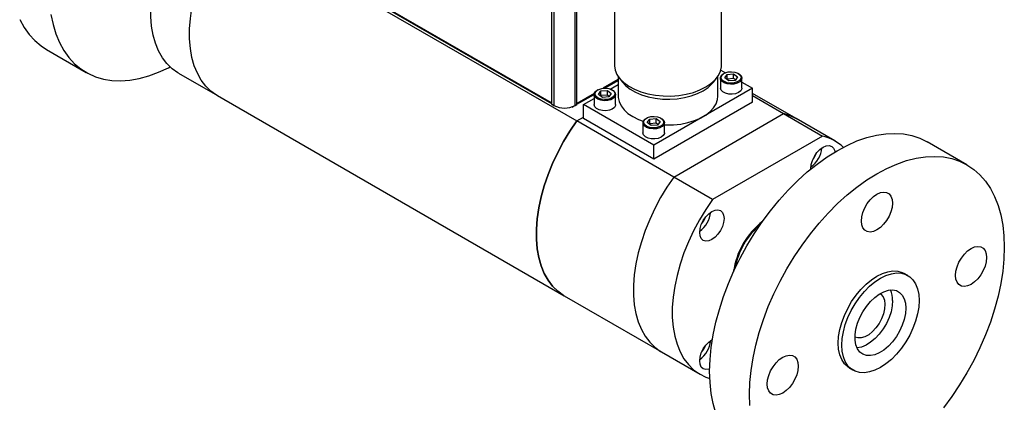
# Model space of a CAD drawing. Header units: inches. Extents: x 0.2 to 33.8, y 0.2 to 21.8.
# Tile 6 of 8: x 21.8 to 28, y 15.1 to 17.5. Entities that reach past the tile are written whole.
import ezdxf

# ---------------------------------------------------------------- set-up
doc = ezdxf.new("R2010")
doc.units = ezdxf.units.IN
doc.header["$MEASUREMENT"] = 0

msp = doc.modelspace()

# ---------------------------------------------------------------- linework, layer by layer
at = {"color": 7, "linetype": 'Continuous', "lineweight": 25}
for p, q in [((25.1634, 19.1245), (25.1634, 16.9811)), ((25.3243, 16.9782), (25.3243, 19.1216)), ((25.1798, 19.115), (25.1798, 16.9716)), ((25.3128, 16.9716), (25.3128, 19.115)), ((23.1433, 18.1321), (25.3231, 16.8737)), ((25.5596, 17.7718), (25.5596, 17.2247)), ((26.2326, 17.2247), (26.2326, 17.7718)), ((23.9638, 17.6768), (25.1634, 16.9843)), ((25.1634, 16.9872), (23.9691, 17.6766)), ((21.991, 17.3234), (22.2415, 17.1788)), ((22.8213, 17.1737), (23.0649, 17.033)), ((25.5836, 17.1526), (25.5836, 17.0287)), ((25.589, 17.1454), (25.6109, 17.1171)), ((26.1814, 17.1171), (26.2033, 17.1454)), ((26.2086, 17.0287), (26.2086, 17.1526)), ((26.2253, 17.1434), (26.2253, 17.0806)), ((26.2284, 17.1941), (26.2575, 17.1773)), ((26.2486, 17.173), (26.2451, 17.171)), ((26.2525, 17.1444), (26.268, 17.1662)), ((26.2773, 17.1258), (26.2525, 17.1444)), ((26.268, 17.1374), (26.2659, 17.1344)), ((26.268, 17.1662), (26.3084, 17.1692)), ((26.268, 17.1374), (26.268, 17.1662)), ((26.3084, 17.1405), (26.268, 17.1374)), ((26.3084, 17.1692), (26.3332, 17.1506)), ((26.3084, 17.1405), (26.3084, 17.1692)), ((26.3198, 17.1319), (26.3084, 17.1405)), ((26.3332, 17.1506), (26.3176, 17.1289)), ((26.3406, 17.171), (26.337, 17.173)), ((26.3603, 17.0806), (26.3603, 17.1434)), ((25.5836, 17.1341), (25.489, 17.0794)), ((25.4998, 17.0799), (25.5836, 17.1283)), ((25.5331, 17.0743), (25.5836, 17.1035)), ((26.4265, 17.0798), (25.8078, 16.7226)), ((26.3176, 17.1289), (26.2773, 17.1258)), ((26.3603, 17.1179), (26.4265, 17.0798)), ((26.4265, 16.992), (26.4265, 17.0798)), ((23.0649, 17.033), (25.2447, 15.7747)), ((25.4332, 17.0472), (25.3243, 16.9843)), ((25.3243, 16.9786), (25.432, 17.0408)), ((25.3658, 16.9777), (25.432, 17.0159)), ((25.432, 17.0398), (25.432, 16.9769)), ((25.4553, 17.0693), (25.4517, 17.0673)), ((25.4591, 17.0408), (25.4747, 17.0625)), ((25.4839, 17.0221), (25.4591, 17.0408)), ((25.4747, 17.0337), (25.4725, 17.0307)), ((25.4747, 17.0625), (25.515, 17.0656)), ((25.4747, 17.0337), (25.4747, 17.0625)), ((25.515, 17.0368), (25.4747, 17.0337)), ((25.5242, 17.0252), (25.4839, 17.0221)), ((25.515, 17.0656), (25.5398, 17.0469)), ((25.515, 17.0368), (25.515, 17.0656)), ((25.5264, 17.0282), (25.515, 17.0368)), ((25.5398, 17.0469), (25.5242, 17.0252)), ((25.5472, 17.0673), (25.5437, 17.0693)), ((25.567, 16.9769), (25.567, 17.0398)), ((26.7007, 16.8889), (26.4265, 17.0472)), ((26.4265, 17.0329), (26.6223, 16.9198)), ((25.1634, 16.9811), (25.1798, 16.9716)), ((25.2018, 16.9621), (25.2046, 16.9605)), ((25.2046, 16.9613), (25.2046, 16.9605)), ((25.293, 16.9605), (25.3056, 16.9678)), ((25.293, 16.9605), (25.293, 16.9628)), ((25.3128, 16.9716), (25.3243, 16.9782)), ((25.8078, 16.7226), (25.3658, 16.9777)), ((25.3658, 16.8899), (25.3658, 16.9777)), ((26.4265, 16.992), (25.8078, 16.6348)), ((25.3231, 16.8737), (25.3658, 16.8984)), ((25.8078, 16.6348), (25.3658, 16.8899)), ((25.7621, 16.8922), (25.7586, 16.8901)), ((25.7815, 16.8853), (25.8219, 16.8884)), ((25.8219, 16.8884), (25.8467, 16.8698)), ((25.8219, 16.8596), (25.8219, 16.8884)), ((25.8541, 16.8901), (25.8505, 16.8922)), ((25.9328, 16.5217), (26.6223, 16.9198)), ((26.6223, 16.9198), (26.8659, 16.7792)), ((26.9443, 16.7482), (26.7007, 16.8889)), ((25.9328, 16.5217), (25.3231, 16.8737)), ((25.7388, 16.8626), (25.7388, 16.7997)), ((25.766, 16.8636), (25.7815, 16.8853)), ((25.7908, 16.845), (25.766, 16.8636)), ((25.7815, 16.8565), (25.7794, 16.8535)), ((25.7815, 16.8565), (25.7815, 16.8853)), ((25.8219, 16.8596), (25.7815, 16.8565)), ((25.8311, 16.848), (25.7908, 16.845)), ((25.8333, 16.8511), (25.8219, 16.8596)), ((25.8467, 16.8698), (25.8311, 16.848)), ((25.8738, 16.7997), (25.8738, 16.8626)), ((26.8659, 16.7792), (26.1764, 16.3811)), ((25.8078, 16.6348), (25.8078, 16.7226)), ((27.7746, 16.5985), (27.5241, 16.7431)), ((26.1764, 16.3811), (25.9328, 16.5217)), ((26.4813, 16.2364), (26.4886, 16.2402)), ((27.4028, 15.9028), (27.3805, 15.9157)), ((25.2447, 15.7747), (25.8543, 15.4227)), ((25.8543, 15.4227), (26.0979, 15.2821)), ((26.1249, 15.453), (26.1249, 15.4489)), ((27.037, 15.3207), (27.0593, 15.3079))]:
    msp.add_line(p, q, dxfattribs=at)
at = {"color": 7, "linetype": 'Continuous', "lineweight": 25, "flags": 128}
for points in [[(22.8213, 17.1737), (22.8168, 17.1763), (22.7804, 17.2023), (22.7479, 17.2342), (22.7196, 17.2716), (22.6956, 17.3143), (22.6762, 17.3619), (22.6614, 17.414), (22.6515, 17.4702), (22.6466, 17.5301), (22.6466, 17.593), (22.6515, 17.6586), (22.6614, 17.7262), (22.6762, 17.7954), (22.6956, 17.8654), (22.7196, 17.9358), (22.7479, 18.006), (22.7804, 18.0753), (22.8168, 18.1433), (22.8566, 18.2092), (22.8997, 18.2727)], [(23.0649, 17.033), (23.0603, 17.0357), (23.024, 17.0617), (22.9915, 17.0935), (22.9632, 17.131), (22.9392, 17.1736), (22.9197, 17.2213), (22.905, 17.2734), (22.8951, 17.3296), (22.8902, 17.3895), (22.8902, 17.4524), (22.8951, 17.518), (22.905, 17.5856), (22.9197, 17.6548), (22.9392, 17.7248), (22.9632, 17.7952), (22.9915, 17.8654), (23.024, 17.9347), (23.0603, 18.0026), (23.1002, 18.0686), (23.1433, 18.1321)], [(23.0649, 17.033), (23.0603, 17.0357), (23.024, 17.0617), (22.9915, 17.0935), (22.9632, 17.131), (22.9392, 17.1736), (22.9197, 17.2213), (22.905, 17.2734), (22.8951, 17.3296), (22.8902, 17.3895), (22.8902, 17.4524), (22.8951, 17.518), (22.905, 17.5856), (22.9197, 17.6548), (22.9392, 17.7248), (22.9632, 17.7952), (22.9915, 17.8654), (23.024, 17.9347), (23.0603, 18.0026), (23.1002, 18.0686), (23.1433, 18.1321)], [(21.8229, 17.5114), (21.8502, 17.4618), (21.8819, 17.4174), (21.9177, 17.3785), (21.9574, 17.3452), (21.991, 17.3234)], [(22.0192, 17.5435), (22.0325, 17.4803), (22.0507, 17.4213), (22.0734, 17.3668), (22.1007, 17.3172), (22.1324, 17.2728), (22.1682, 17.2338), (22.208, 17.2006), (22.2514, 17.1732), (22.2983, 17.152), (22.3484, 17.1369), (22.4012, 17.1282), (22.4566, 17.1258), (22.5141, 17.1298), (22.5734, 17.1401), (22.6342, 17.1567), (22.696, 17.1795), (22.7586, 17.2083), (22.7681, 17.2132)], [(25.5596, 17.2247), (25.5597, 17.2211), (25.5642, 17.1929), (25.5757, 17.1653), (25.5941, 17.139), (25.6189, 17.1146), (25.6497, 17.0924), (25.6857, 17.0731), (25.7261, 17.0571), (25.7702, 17.0446), (25.817, 17.0359), (25.8655, 17.0312), (25.9146, 17.0307), (25.9633, 17.0343), (26.0106, 17.042), (26.0554, 17.0536), (26.0969, 17.0688), (26.1341, 17.0873)], [(26.1341, 17.0873), (26.1662, 17.1088), (26.1925, 17.1327), (26.2126, 17.1586), (26.2259, 17.1859), (26.2321, 17.2141), (26.2326, 17.2247)], [(26.267, 17.1074), (26.2482, 17.1142), (26.2342, 17.1242), (26.2265, 17.1362), (26.226, 17.149), (26.2328, 17.1613), (26.2451, 17.171)], [(26.3167, 17.1809), (26.335, 17.1741), (26.3483, 17.1642), (26.3548, 17.1522), (26.3539, 17.1397), (26.3456, 17.1282), (26.3309, 17.1189), (26.3116, 17.1131), (26.2901, 17.1115), (26.2689, 17.1142), (26.2506, 17.1209), (26.2374, 17.1309), (26.2309, 17.1428), (26.2318, 17.1553), (26.2401, 17.1669), (26.2548, 17.1761), (26.274, 17.1819), (26.2955, 17.1836), (26.3167, 17.1809)], [(26.3406, 17.171), (26.3452, 17.168), (26.3562, 17.1569), (26.3603, 17.1443), (26.3571, 17.1316), (26.347, 17.1202), (26.3309, 17.1113), (26.3108, 17.1059), (26.2887, 17.1045), (26.267, 17.1074)], [(25.5234, 17.0772), (25.5417, 17.0705), (25.5549, 17.0605), (25.5614, 17.0486), (25.5605, 17.036), (25.5522, 17.0245), (25.5375, 17.0152), (25.5183, 17.0094), (25.4968, 17.0078), (25.4756, 17.0105), (25.4573, 17.0172), (25.444, 17.0272), (25.4375, 17.0391), (25.4384, 17.0516), (25.4467, 17.0632), (25.4614, 17.0725), (25.4806, 17.0782), (25.5022, 17.0799), (25.5234, 17.0772)], [(25.6109, 17.1171), (25.6315, 17.0948), (25.6593, 17.0731), (25.6923, 17.054), (25.7299, 17.038), (25.7712, 17.0254), (25.8153, 17.0165), (25.8612, 17.0115), (25.9078, 17.0105), (25.9542, 17.0135), (25.9994, 17.0205), (26.0422, 17.0313), (26.0817, 17.0456), (26.1171, 17.0632), (26.1476, 17.0836), (26.1724, 17.1065), (26.1814, 17.1171)], [(26.3603, 17.0806), (26.3596, 17.075), (26.3529, 17.0627), (26.3396, 17.0525), (26.3212, 17.0452), (26.2998, 17.0418), (26.2776, 17.0426), (26.2571, 17.0475), (26.2404, 17.056), (26.2295, 17.0671), (26.2253, 17.0797), (26.2253, 17.0806)], [(25.4736, 17.0038), (25.4548, 17.0105), (25.4408, 17.0205), (25.4331, 17.0325), (25.4327, 17.0454), (25.4394, 17.0576), (25.4517, 17.0673)], [(25.5472, 17.0673), (25.5518, 17.0643), (25.5628, 17.0532), (25.5669, 17.0406), (25.5637, 17.0279), (25.5536, 17.0165), (25.5376, 17.0076), (25.5174, 17.0022), (25.4953, 17.0009), (25.4736, 17.0038)], [(25.5836, 17.0287), (25.5839, 17.022), (25.5891, 16.9952), (25.6012, 16.9691), (25.6199, 16.9444), (25.6447, 16.9216), (25.6752, 16.9012)], [(25.8738, 16.8488), (25.8845, 16.8485), (25.9311, 16.8495), (25.977, 16.8545), (26.0211, 16.8634), (26.0624, 16.876), (26.1, 16.892), (26.133, 16.9111), (26.1607, 16.9327), (26.1826, 16.9566), (26.198, 16.982), (26.2067, 17.0085), (26.2086, 17.0287)], [(25.567, 16.9769), (25.5663, 16.9713), (25.5595, 16.9591), (25.5462, 16.9488), (25.5279, 16.9415), (25.5064, 16.9381), (25.4843, 16.9389), (25.4637, 16.9438), (25.4471, 16.9523), (25.4361, 16.9635), (25.432, 16.9761), (25.432, 16.9769)], [(25.6752, 16.9012), (25.7106, 16.8836), (25.7409, 16.8722)], [(25.7805, 16.8266), (25.7617, 16.8334), (25.7477, 16.8433), (25.74, 16.8554), (25.7395, 16.8682), (25.7463, 16.8804), (25.7586, 16.8901)], [(25.8302, 16.9), (25.8485, 16.8933), (25.8618, 16.8834), (25.8683, 16.8714), (25.8674, 16.8589), (25.8591, 16.8473), (25.8444, 16.8381), (25.8252, 16.8323), (25.8036, 16.8306), (25.7824, 16.8333), (25.7641, 16.8401), (25.7509, 16.85), (25.7444, 16.862), (25.7453, 16.8745), (25.7536, 16.8861), (25.7683, 16.8953), (25.7875, 16.9011), (25.809, 16.9027), (25.8302, 16.9)], [(25.8541, 16.8901), (25.8587, 16.8872), (25.8697, 16.876), (25.8738, 16.8634), (25.8706, 16.8507), (25.8605, 16.8393), (25.8444, 16.8304), (25.8243, 16.825), (25.8022, 16.8237), (25.7805, 16.8266)], [(26.7007, 16.8889), (26.6654, 16.9061), (26.6223, 16.9198)], [(26.6223, 16.9198), (26.6654, 16.9061), (26.7007, 16.8889)], [(25.2447, 15.7747), (25.2401, 15.7774), (25.2038, 15.8033), (25.1713, 15.8352), (25.143, 15.8726), (25.119, 15.9153), (25.0995, 15.9629), (25.0848, 16.015), (25.0749, 16.0712), (25.07, 16.1311), (25.07, 16.1941), (25.0749, 16.2596), (25.0848, 16.3273), (25.0995, 16.3964), (25.119, 16.4665), (25.143, 16.5369), (25.1713, 16.607), (25.2038, 16.6763), (25.2401, 16.7443), (25.28, 16.8102), (25.3231, 16.8737)], [(25.3231, 16.8737), (25.28, 16.8102), (25.2401, 16.7443), (25.2038, 16.6763), (25.1713, 16.607), (25.143, 16.5369), (25.119, 16.4665), (25.0995, 16.3964), (25.0848, 16.3273), (25.0749, 16.2596), (25.07, 16.1941), (25.07, 16.1311), (25.0749, 16.0712), (25.0848, 16.015), (25.0995, 15.9629), (25.119, 15.9153), (25.143, 15.8726), (25.1713, 15.8352), (25.2038, 15.8033), (25.2401, 15.7774), (25.2447, 15.7747)], [(25.8738, 16.7997), (25.8731, 16.7941), (25.8664, 16.7819), (25.8531, 16.7716), (25.8348, 16.7644), (25.8133, 16.761), (25.7912, 16.7618), (25.7706, 16.7667), (25.754, 16.7751), (25.743, 16.7863), (25.7389, 16.7989), (25.7388, 16.7997)], [(26.1578, 15.3008), (26.1603, 15.3747), (26.1677, 15.4511), (26.1799, 15.5293), (26.197, 15.609), (26.2188, 15.6897), (26.2451, 15.7708), (26.2758, 15.8518), (26.3107, 15.9323), (26.3496, 16.0118), (26.3923, 16.0897), (26.4384, 16.1656), (26.4878, 16.239), (26.54, 16.3095), (26.5948, 16.3766), (26.6519, 16.4399), (26.7109, 16.4991), (26.7714, 16.5537), (26.833, 16.6034), (26.8954, 16.648), (26.9582, 16.6871), (27.021, 16.7205), (27.0834, 16.748), (27.145, 16.7694), (27.2055, 16.7846), (27.2645, 16.7935), (27.3216, 16.7961), (27.3764, 16.7923), (27.4286, 16.7822), (27.478, 16.7657), (27.5241, 16.7431)], [(26.7939, 16.5726), (26.7939, 16.576), (26.7965, 16.6004), (26.8041, 16.6261), (26.8163, 16.6515), (26.8322, 16.6747), (26.8506, 16.6941), (26.8704, 16.7086), (26.8903, 16.717), (26.9087, 16.7188), (26.9246, 16.714), (26.9367, 16.7027), (26.9444, 16.6858), (26.9457, 16.6798)], [(26.4084, 15.1562), (26.4108, 15.2301), (26.4182, 15.3064), (26.4305, 15.3847), (26.4476, 15.4644), (26.4693, 15.545), (26.4956, 15.6261), (26.5263, 15.7072), (26.5612, 15.7877), (26.6001, 15.8671), (26.6428, 15.945), (26.6889, 16.0209), (26.7383, 16.0944), (26.7906, 16.1648), (26.8454, 16.2319), (26.9025, 16.2953), (26.9614, 16.3544), (27.0219, 16.409), (27.0835, 16.4588), (27.1459, 16.5033), (27.2087, 16.5424), (27.2715, 16.5758), (27.334, 16.6033), (27.3956, 16.6248), (27.4561, 16.64), (27.515, 16.6489), (27.5721, 16.6515), (27.6269, 16.6477), (27.6792, 16.6375), (27.7285, 16.6211), (27.7747, 16.5985), (27.8173, 16.5698), (27.8563, 16.5353), (27.8912, 16.4951), (27.9219, 16.4495), (27.9482, 16.3988), (27.9699, 16.3432), (27.987, 16.2832), (27.9993, 16.2191), (28.0066, 16.1513), (28.0091, 16.0803), (28.0066, 16.0063), (27.9993, 15.93), (27.987, 15.8517), (27.9699, 15.772), (27.9482, 15.6914), (27.9219, 15.6103), (27.8912, 15.5293), (27.8563, 15.4488), (27.8173, 15.3693), (27.7747, 15.2914), (27.7285, 15.2155), (27.6792, 15.1421), (27.6269, 15.0716)], [(25.9328, 16.5217), (25.8897, 16.4583), (25.8498, 16.3923), (25.8135, 16.3244), (25.781, 16.2551), (25.7526, 16.1849), (25.7286, 16.1145), (25.7092, 16.0444), (25.6945, 15.9753), (25.6846, 15.9077), (25.6796, 15.8421), (25.6796, 15.7791), (25.6846, 15.7193), (25.6945, 15.6631), (25.7092, 15.6109), (25.7286, 15.5633), (25.7526, 15.5206), (25.781, 15.4832), (25.8135, 15.4514), (25.8498, 15.4254), (25.8543, 15.4227)], [(25.9328, 16.5217), (25.8897, 16.4583), (25.8498, 16.3923), (25.8135, 16.3244), (25.781, 16.2551), (25.7526, 16.1849), (25.7286, 16.1145), (25.7092, 16.0444), (25.6945, 15.9753), (25.6846, 15.9077), (25.6796, 15.8421), (25.6796, 15.7791), (25.6846, 15.7193), (25.6945, 15.6631), (25.7092, 15.6109), (25.7286, 15.5633), (25.7526, 15.5206), (25.781, 15.4832), (25.8135, 15.4514), (25.8498, 15.4254), (25.8543, 15.4227)], [(27.1113, 16.2451), (27.1138, 16.2715), (27.121, 16.2995), (27.1326, 16.3275), (27.148, 16.3542), (27.1665, 16.3783), (27.1871, 16.3985), (27.2087, 16.4139), (27.2304, 16.4236), (27.251, 16.4271), (27.2695, 16.4244), (27.2849, 16.4155), (27.2965, 16.4008), (27.3037, 16.3812), (27.3062, 16.3576), (27.3037, 16.3311), (27.2965, 16.3032), (27.2849, 16.2752), (27.2695, 16.2484), (27.251, 16.2244), (27.2304, 16.2042), (27.2087, 16.1888), (27.1871, 16.1791), (27.1665, 16.1756), (27.148, 16.1783), (27.1326, 16.1872), (27.121, 16.2018), (27.1138, 16.2215), (27.1113, 16.2451)], [(26.1764, 16.3811), (26.1333, 16.3177), (26.0934, 16.2517), (26.0571, 16.1838), (26.0246, 16.1144), (25.9962, 16.0443), (25.9722, 15.9739), (25.9528, 15.9038), (25.9381, 15.8347), (25.9282, 15.7671), (25.9232, 15.7015), (25.9232, 15.6385), (25.9282, 15.5787), (25.9381, 15.5224), (25.9528, 15.4703), (25.9722, 15.4227), (25.9962, 15.38), (26.0246, 15.3426), (26.0571, 15.3108), (26.0934, 15.2848), (26.1333, 15.2648), (26.1588, 15.2559)], [(26.1718, 16.1285), (26.152, 16.1201), (26.1335, 16.1182), (26.1177, 16.1231), (26.1055, 16.1344), (26.0979, 16.1513), (26.0953, 16.1727), (26.0979, 16.1971), (26.1055, 16.2228), (26.1177, 16.2481), (26.1335, 16.2713), (26.152, 16.2908), (26.1718, 16.3053), (26.1916, 16.3137), (26.2101, 16.3155), (26.2259, 16.3106), (26.2381, 16.2994), (26.2458, 16.2825), (26.2484, 16.2611), (26.2458, 16.2367), (26.2381, 16.211), (26.2259, 16.1856), (26.2101, 16.1624), (26.1916, 16.1429), (26.1718, 16.1285)], [(27.7029, 15.9035), (27.7053, 15.9299), (27.7125, 15.9579), (27.7241, 15.9859), (27.7396, 16.0126), (27.758, 16.0367), (27.7786, 16.0569), (27.8003, 16.0722), (27.822, 16.0819), (27.8426, 16.0855), (27.8611, 16.0828), (27.8765, 16.0738), (27.8881, 16.0592), (27.8953, 16.0396), (27.8978, 16.016), (27.8953, 15.9895), (27.8881, 15.9616), (27.8765, 15.9335), (27.8611, 15.9068), (27.8426, 15.8828), (27.822, 15.8625), (27.8003, 15.8472), (27.7786, 15.8375), (27.758, 15.8339), (27.7396, 15.8367), (27.7241, 15.8456), (27.7125, 15.8602), (27.7053, 15.8798), (27.7029, 15.9035)], [(26.31, 15.9308), (26.3098, 15.9351), (26.3096, 15.939)], [(27.037, 15.3207), (27.0252, 15.3286), (27.0044, 15.3486), (26.9878, 15.3741), (26.9757, 15.4046), (26.9683, 15.4395), (26.9659, 15.478), (26.9683, 15.5193), (26.9757, 15.5627), (26.9878, 15.6072), (27.0044, 15.6519), (27.0252, 15.6959), (27.0497, 15.7384), (27.0774, 15.7784), (27.1078, 15.8151), (27.1403, 15.8478), (27.1742, 15.8759), (27.2087, 15.8987), (27.2433, 15.9158), (27.2772, 15.9268), (27.3096, 15.9316), (27.3401, 15.93), (27.3678, 15.922), (27.3805, 15.9157)], [(27.4739, 15.7456), (27.4714, 15.7042), (27.4641, 15.6609), (27.452, 15.6164), (27.4354, 15.5717), (27.4146, 15.5276), (27.3901, 15.4852), (27.3623, 15.4452), (27.3319, 15.4085), (27.2994, 15.3757), (27.2656, 15.3477), (27.231, 15.3249), (27.1964, 15.3078), (27.1626, 15.2967), (27.1301, 15.292), (27.0997, 15.2936), (27.072, 15.3016), (27.0474, 15.3157), (27.0267, 15.3358), (27.0101, 15.3613), (26.998, 15.3918), (26.9906, 15.4266), (26.9881, 15.4651), (26.9906, 15.5065), (26.998, 15.5498), (27.0101, 15.5943), (27.0267, 15.639), (27.0474, 15.6831), (27.072, 15.7255), (27.0997, 15.7655), (27.1301, 15.8022), (27.1626, 15.835), (27.1964, 15.863), (27.231, 15.8858), (27.2656, 15.9029), (27.2994, 15.914), (27.3319, 15.9187), (27.3623, 15.9171), (27.3901, 15.9092), (27.4146, 15.895), (27.4354, 15.875), (27.452, 15.8494), (27.4641, 15.8189), (27.4714, 15.7841), (27.4739, 15.7456)], [(27.2284, 15.7886), (27.234, 15.7845), (27.2471, 15.7686), (27.2555, 15.7474), (27.2588, 15.7218), (27.2569, 15.693), (27.25, 15.6624), (27.2382, 15.6313), (27.2222, 15.6013), (27.2027, 15.5737), (27.1806, 15.5499), (27.157, 15.5309), (27.1329, 15.5177), (27.1095, 15.5108), (27.0879, 15.5105), (27.071, 15.516)], [(27.3911, 15.6978), (27.3885, 15.6633), (27.3809, 15.6269), (27.3684, 15.5899), (27.3516, 15.5533), (27.3308, 15.5185), (27.3069, 15.4864), (27.2805, 15.4581), (27.2525, 15.4346), (27.2238, 15.4165), (27.1954, 15.4046), (27.1681, 15.3991), (27.1428, 15.4002), (27.1204, 15.4079), (27.1015, 15.4219), (27.0868, 15.4419), (27.0767, 15.4671), (27.0716, 15.4967), (27.0716, 15.5299), (27.0767, 15.5655), (27.0868, 15.6023), (27.1015, 15.6392), (27.1204, 15.6751), (27.1428, 15.7087), (27.1681, 15.739), (27.1954, 15.765), (27.2238, 15.7859), (27.2525, 15.8009), (27.2805, 15.8097), (27.3069, 15.8119), (27.3308, 15.8075), (27.3516, 15.7966), (27.3684, 15.7795), (27.3809, 15.7568), (27.3885, 15.7293), (27.3911, 15.6978)], [(27.3076, 15.746), (27.305, 15.7115), (27.2974, 15.6751), (27.2849, 15.6381), (27.268, 15.6015), (27.2473, 15.5667), (27.2234, 15.5346), (27.197, 15.5063), (27.169, 15.4828), (27.1403, 15.4648), (27.1119, 15.4528), (27.0846, 15.4473), (27.0841, 15.4472)], [(26.1579, 15.3152), (26.152, 15.3133), (26.1335, 15.3115), (26.1177, 15.3164), (26.1055, 15.3277), (26.0979, 15.3446), (26.0953, 15.3659), (26.0979, 15.3903), (26.1055, 15.4161), (26.1177, 15.4414), (26.1335, 15.4646), (26.152, 15.4841), (26.1718, 15.4985), (26.1748, 15.5002)], [(26.5197, 15.2205), (26.5222, 15.2469), (26.5294, 15.2748), (26.541, 15.3029), (26.5564, 15.3296), (26.5749, 15.3537), (26.5955, 15.3739), (26.6172, 15.3892), (26.6389, 15.3989), (26.6594, 15.4025), (26.6779, 15.3997), (26.6933, 15.3908), (26.705, 15.3762), (26.7122, 15.3566), (26.7146, 15.333), (26.7122, 15.3065), (26.705, 15.2786), (26.6933, 15.2505), (26.6779, 15.2238), (26.6594, 15.1997), (26.6389, 15.1795), (26.6172, 15.1642), (26.5955, 15.1545), (26.5749, 15.1509), (26.5564, 15.1537), (26.541, 15.1626), (26.5294, 15.1772), (26.5222, 15.1968), (26.5197, 15.2205)], [(26.3923, 14.7826), (26.3923, 14.7826), (26.3496, 14.8113), (26.3107, 14.8458), (26.2758, 14.886), (26.2451, 14.9316), (26.2188, 14.9823), (26.197, 15.0378), (26.1799, 15.0978), (26.1677, 15.1619), (26.1603, 15.2297), (26.1578, 15.3008)], [(26.4108, 15.0851), (26.4084, 15.1562)]]:
    msp.add_lwpolyline(points, dxfattribs=at)
at = {"color": 7, "linetype": 'Continuous', "lineweight": 25}
for centre, radius, start, end in [((25.2463, 17.0998), 0.1445, 242.60967, 297.39033), ((26.8011, 16.5003), 0.2863, 46.69559, 76.91822), ((26.6959, 16.721), 0.1681, 305.80588, 354.19949), ((26.7251, 16.7041), 0.1084, 319.20634, 340.79904), ((25.9973, 16.3177), 0.1681, 305.80588, 354.19949), ((26.0264, 16.3008), 0.1084, 319.20797, 340.7974), ((26.7873, 15.8615), 0.4836, 127.71372, 172.29166), ((26.7871, 15.8616), 0.4779, 130.01561, 169.98977), ((27.16, 15.7507), 0.1477, 358.17491, 24.40372), ((25.9973, 15.5109), 0.1681, 305.80588, 354.19949), ((26.0264, 15.4941), 0.1084, 319.20797, 340.7974)]:
    msp.add_arc(centre, radius, start, end, dxfattribs=at)

doc.saveas('drawing.dxf')
